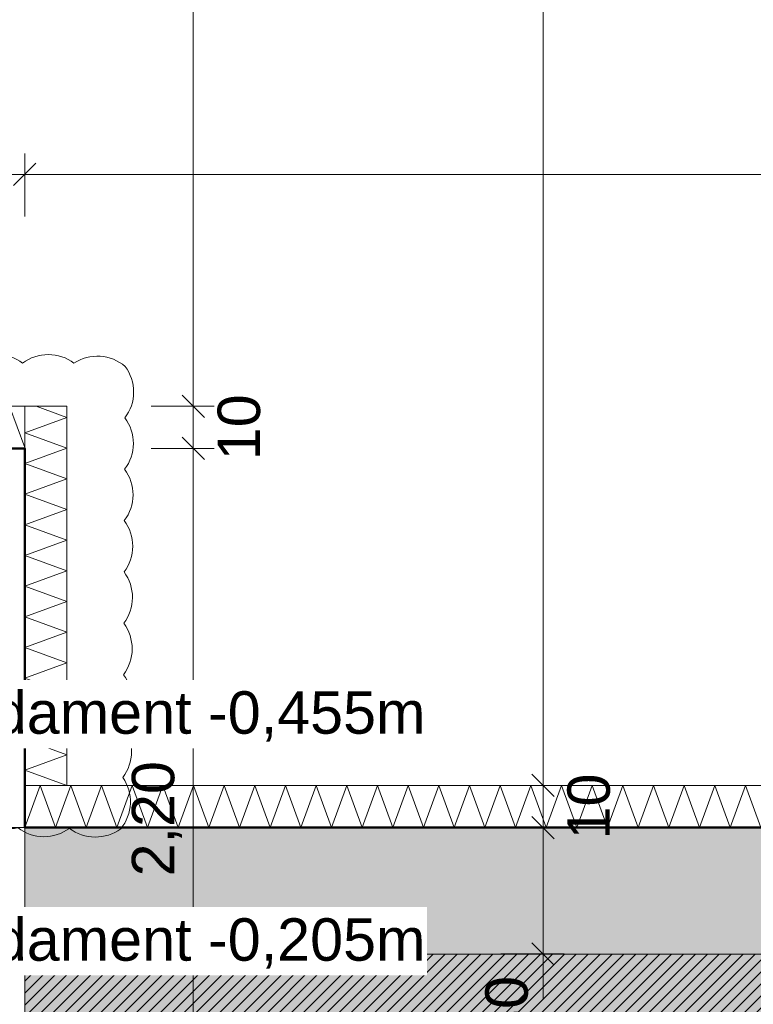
# Model space of a CAD drawing. Header units: metres. Extents: x -273 to 6, y -183 to 13.
# Tile 232 of 256: x -73.58 to -71.84, y -28.42 to -26.08. Entities that reach past the tile are written whole.
import ezdxf

# ---------------------------------------------------------------- set-up
doc = ezdxf.new("R2010")
doc.units = ezdxf.units.M
doc.header["$LTSCALE"] = 0.05
doc.header["$PDMODE"] = 1
doc.header["$PDSIZE"] = -2
doc.linetypes.add('ISO-02 Strichlinie', pattern=[3.81, 3.048, -0.762])
doc.layers.get('0').update_dxf_attribs({"lineweight": 25})
for name, color, linetype, lineweight, true_color in [('00 -Bauelemente -Dämmung innen', 7, 'Continuous', 9, 0xff7fe6), ('30 -32 Gründung- 2 Flachgründungen u. Bodenplatten', 7, 'Continuous', 9, 0xff6633), ('30 -32 Gründung-4 Frostschürze', 7, 'Continuous', 9, 0x66aaff), ('70 -72 Beschriftung- 1 Beschriftung allgemein', 7, 'Continuous', 9, 0xff6633), ('70 -76 Bemaßung- 2 Allgemein', 7, 'Continuous', 5, 0x6666cc), ('70 -77 Revision- 2 Wolken', 7, 'Continuous', 18, 0x944cff)]:
    doc.layers.add(name, color=color, linetype=linetype, lineweight=lineweight, true_color=true_color)
doc.layers.add('30 -35 Decken- 2 Beläge- Dämmung', color=7, linetype='Continuous', lineweight=9)
doc.layers.add('Keine', color=7, linetype='Continuous', lineweight=9)
doc.styles.add('Arial', font='arial.ttf')
doc.dimstyles.new('k+k_klein', dxfattribs={"dimtxt": 0.100689, "dimasz": 0.05302, "dimexe": 0.05, "dimexo": 0.15, "dimgap": 0.005, "dimtad": 1, "dimdec": 3, "dimtxsty": 'Arial', "dimblk": 'VW_SLASH-2', "dimblk1": 'VW_SLASH-2', "dimblk2": 'VW_SLASH-2', "dimcen": 0, "dimdle": 0.025, "dimadec": 3, "dimazin": 0, "dimtfac": 0.75, "dimtdec": 3, "dimtix": 1, "dimtmove": 0, "dimatfit": 0, "dimldrblk": 'VW_FILLEDARROW', "dimfxl": 0.1, "dimfxlon": 1, "dimfrac": 2, "dimtolj": 1, "dimarcsym": 0})

# ---------------------------------------------------------------- blocks, each defined once
blk = doc.blocks.new('Gruppe-614')
at = {"color": 255, "linetype": 'Continuous', "lineweight": 5}
blk.add_wipeout([(-73.571, -27.997), (-67.671, -27.997), (-67.671, -27.897), (-73.571, -27.897)], dxfattribs=at).dxf.layer = '00 -Bauelemente -Dämmung innen'
blk = doc.blocks.new('Gruppe-615')
at = {"layer": '00 -Bauelemente -Dämmung innen', "color": 7, "transparency": 33554687, "flags": 128}
blk.add_lwpolyline([(-73.571, -27.997), (-73.5346, -27.897), (-73.4982, -27.997), (-73.4618, -27.897), (-73.4254, -27.997), (-73.389, -27.897), (-73.3526, -27.997), (-73.3162, -27.897), (-73.2798, -27.997), (-73.2434, -27.897), (-73.207, -27.997), (-73.1706, -27.897), (-73.1342, -27.997), (-73.0978, -27.897), (-73.0614, -27.997), (-73.025, -27.897), (-72.9886, -27.997), (-72.9523, -27.897), (-72.9159, -27.997), (-72.8795, -27.897), (-72.8431, -27.997), (-72.8067, -27.897), (-72.7703, -27.997), (-72.7339, -27.897), (-72.6975, -27.997), (-72.6611, -27.897), (-72.6247, -27.997), (-72.5883, -27.897), (-72.5519, -27.997), (-72.5155, -27.897), (-72.4791, -27.997), (-72.4427, -27.897), (-72.4063, -27.997), (-72.3699, -27.897), (-72.3335, -27.997), (-72.2971, -27.897), (-72.2607, -27.997), (-72.2243, -27.897), (-72.1879, -27.997), (-72.1515, -27.897), (-72.1151, -27.997), (-72.0787, -27.897), (-72.0423, -27.997), (-72.0059, -27.897), (-71.9695, -27.997), (-71.9331, -27.897), (-71.8967, -27.997), (-71.8603, -27.897), (-71.8239, -27.997)], dxfattribs=at)
blk = doc.blocks.new('Gruppe-616')
at = {"layer": '00 -Bauelemente -Dämmung innen', "color": 7, "linetype": 'Continuous', "lineweight": 9, "transparency": 33554687}
blk.add_line((-73.571, -27.897), (-73.571, -27.997), dxfattribs=at)
blk = doc.blocks.new('Gruppe-618')
at = {"color": 7, "transparency": 33554687}
blk.add_blockref('Gruppe-616', (0, 0), dxfattribs=at)
blk = doc.blocks.new('Gruppe-619')
at = {"layer": '00 -Bauelemente -Dämmung innen', "color": 7, "linetype": 'Continuous', "lineweight": 9, "transparency": 33554687}
blk.add_line((-67.671, -27.897), (-73.571, -27.897), dxfattribs=at)
blk = doc.blocks.new('Gruppe-620')
at = {"layer": '00 -Bauelemente -Dämmung innen', "color": 7, "linetype": 'Continuous', "lineweight": 9, "transparency": 33554687}
blk.add_line((-73.571, -27.997), (-67.671, -27.997), dxfattribs=at)
blk = doc.blocks.new('Gruppe-621')
at = {"color": 7, "transparency": 33554687}
for name in ['Gruppe-619', 'Gruppe-620']:
    blk.add_blockref(name, (0, 0), dxfattribs=at)
blk = doc.blocks.new('Gruppe-622')
at = {"layer": '00 -Bauelemente -Dämmung innen', "color": 7}
blk.add_blockref('Gruppe-614', (0, 0), dxfattribs=at)
at = {"color": 7, "transparency": 33554687}
for name in ['Gruppe-618', 'Gruppe-621']:
    blk.add_blockref(name, (0, 0), dxfattribs=at)
at = {"layer": '00 -Bauelemente -Dämmung innen', "color": 7, "transparency": 33554687}
blk.add_blockref('Gruppe-615', (0, 0), dxfattribs=at)
blk = doc.blocks.new('Gruppe-623')
at = {"layer": '00 -Bauelemente -Dämmung innen', "color": 7, "transparency": 33554687}
blk.add_blockref('Gruppe-622', (0, 0), dxfattribs=at)
at = {"layer": '00 -Bauelemente -Dämmung innen', "color": 0, "flags": 1}
for tag in ['prm0_value', 'prm1_value', 'prm2_value', 'prm3_value', 'prm4_value', 'prm5_value', 'prm6_value', 'IFC_UUID', 'instanceID', 'prm0_name', 'prm0_type', 'prm1_name', 'prm1_type', 'prm2_name', 'prm2_type', 'prm3_name', 'prm3_type', 'prm4_name', 'prm4_type', 'prm5_name', 'prm5_type', 'prm6_name', 'prm6_type']:
    blk.add_attdef(tag, (-73.571, -27.997), '', height=0.00018, dxfattribs=at)
blk = doc.blocks.new('Gruppe-2398')
at = {"layer": '30 -32 Gründung- 2 Flachgründungen u. Bodenplatten', "flags": 128}
blk.add_lwpolyline([(-75.771, -27.097), (-73.571, -27.097), (-73.571, -29.297), (-75.771, -29.297)], close=True, dxfattribs=at)
at = {"color": 255}
for points in [[(-75.571, -27.4593), (-74.6426, -27.4593), (-74.6426, -27.297), (-75.571, -27.297)], [(-75.571, -28.0273), (-74.3798, -28.0273), (-74.3798, -27.5405), (-75.571, -27.5405)]]:
    blk.add_wipeout(points, dxfattribs=at).dxf.layer = '70 -72 Beschriftung- 1 Beschriftung allgemein'
at = {"layer": '70 -72 Beschriftung- 1 Beschriftung allgemein', "char_height": 0.100689, "attachment_point": 1, "line_spacing_factor": 0.970891, "style": 'Arial'}
for s, insert in [('EF 2,20/2,20m', (-75.571, -27.3241)), ('OK innen=-0,205m\\POK außen=-0,455\\PUK=-1,455m', (-75.571, -27.5675))]:
    blk.add_mtext(s, dxfattribs=dict(at, insert=insert))
blk = doc.blocks.new('Gruppe-2511')
at = {"color": 255, "linetype": 'Continuous', "lineweight": 5}
blk.add_wipeout([(-74.371, -27.097), (-73.571, -27.097), (-73.571, -26.997), (-74.371, -26.997)], dxfattribs=at).dxf.layer = '00 -Bauelemente -Dämmung innen'
blk = doc.blocks.new('Gruppe-2512')
at = {"layer": '00 -Bauelemente -Dämmung innen', "color": 7, "transparency": 33554687, "flags": 128}
blk.add_lwpolyline([(-74.371, -27.097), (-74.3346, -26.997), (-74.2982, -27.097), (-74.2618, -26.997), (-74.2254, -27.097), (-74.189, -26.997), (-74.1526, -27.097), (-74.1162, -26.997), (-74.0798, -27.097), (-74.0434, -26.997), (-74.007, -27.097), (-73.9706, -26.997), (-73.9342, -27.097), (-73.8978, -26.997), (-73.8614, -27.097), (-73.825, -26.997), (-73.7886, -27.097), (-73.7523, -26.997), (-73.7159, -27.097), (-73.6795, -26.997), (-73.6431, -27.097), (-73.6067, -26.997), (-73.571, -27.095)], dxfattribs=at)
blk = doc.blocks.new('Gruppe-2513')
at = {"layer": '00 -Bauelemente -Dämmung innen', "color": 7, "linetype": 'Continuous', "lineweight": 9, "transparency": 33554687}
blk.add_line((-74.371, -26.997), (-74.371, -27.097), dxfattribs=at)
blk = doc.blocks.new('Gruppe-2514')
at = {"layer": '00 -Bauelemente -Dämmung innen', "color": 7, "linetype": 'Continuous', "lineweight": 9, "transparency": 33554687}
blk.add_line((-73.571, -27.097), (-73.571, -26.997), dxfattribs=at)
blk = doc.blocks.new('Gruppe-2515')
at = {"color": 7, "transparency": 33554687}
for name in ['Gruppe-2513', 'Gruppe-2514']:
    blk.add_blockref(name, (0, 0), dxfattribs=at)
blk = doc.blocks.new('Gruppe-2516')
at = {"layer": '00 -Bauelemente -Dämmung innen', "color": 7, "linetype": 'Continuous', "lineweight": 9, "transparency": 33554687}
blk.add_line((-73.571, -26.997), (-74.371, -26.997), dxfattribs=at)
blk = doc.blocks.new('Gruppe-2517')
at = {"layer": '00 -Bauelemente -Dämmung innen', "color": 7, "linetype": 'Continuous', "lineweight": 9, "transparency": 33554687}
blk.add_line((-74.371, -27.097), (-73.571, -27.097), dxfattribs=at)
blk = doc.blocks.new('Gruppe-2518')
at = {"color": 7, "transparency": 33554687}
for name in ['Gruppe-2516', 'Gruppe-2517']:
    blk.add_blockref(name, (0, 0), dxfattribs=at)
blk = doc.blocks.new('Gruppe-2519')
at = {"layer": '00 -Bauelemente -Dämmung innen', "color": 7}
blk.add_blockref('Gruppe-2511', (0, 0), dxfattribs=at)
at = {"color": 7, "transparency": 33554687}
for name in ['Gruppe-2515', 'Gruppe-2518']:
    blk.add_blockref(name, (0, 0), dxfattribs=at)
at = {"layer": '00 -Bauelemente -Dämmung innen', "color": 7, "transparency": 33554687}
blk.add_blockref('Gruppe-2512', (0, 0), dxfattribs=at)
blk = doc.blocks.new('Gruppe-2520')
at = {"layer": '00 -Bauelemente -Dämmung innen', "color": 7, "transparency": 33554687}
blk.add_blockref('Gruppe-2519', (0, 0), dxfattribs=at)
at = {"layer": '00 -Bauelemente -Dämmung innen', "color": 0, "flags": 1}
for tag in ['prm0_value', 'prm1_value', 'prm2_value', 'prm3_value', 'prm4_value', 'prm5_value', 'prm6_value', 'IFC_UUID', 'instanceID', 'prm0_name', 'prm0_type', 'prm1_name', 'prm1_type', 'prm2_name', 'prm2_type', 'prm3_name', 'prm3_type', 'prm4_name', 'prm4_type', 'prm5_name', 'prm5_type', 'prm6_name', 'prm6_type']:
    blk.add_attdef(tag, (-74.371, -27.097), '', height=0.00018, dxfattribs=at)
blk = doc.blocks.new('Gruppe-2521')
at = {"color": 255, "linetype": 'Continuous', "lineweight": 5}
blk.add_wipeout([(-73.471, -27.897), (-73.471, -26.997), (-73.571, -26.997), (-73.571, -27.897)], dxfattribs=at).dxf.layer = '00 -Bauelemente -Dämmung innen'
blk = doc.blocks.new('Gruppe-2522')
at = {"layer": '00 -Bauelemente -Dämmung innen', "color": 7, "transparency": 33554687, "flags": 128}
blk.add_lwpolyline([(-73.471, -27.897), (-73.571, -27.8606), (-73.471, -27.8242), (-73.571, -27.7879), (-73.471, -27.7515), (-73.571, -27.7151), (-73.471, -27.6787), (-73.571, -27.6423), (-73.471, -27.6059), (-73.571, -27.5695), (-73.471, -27.5331), (-73.571, -27.4967), (-73.471, -27.4603), (-73.571, -27.4239), (-73.471, -27.3875), (-73.571, -27.3511), (-73.471, -27.3147), (-73.571, -27.2783), (-73.471, -27.2419), (-73.571, -27.2055), (-73.471, -27.1691), (-73.571, -27.1327), (-73.471, -27.0963), (-73.571, -27.0599), (-73.471, -27.0235), (-73.5437, -26.997)], dxfattribs=at)
blk = doc.blocks.new('Gruppe-2523')
at = {"layer": '00 -Bauelemente -Dämmung innen', "color": 7, "linetype": 'Continuous', "lineweight": 9, "transparency": 33554687}
blk.add_line((-73.571, -27.897), (-73.471, -27.897), dxfattribs=at)
blk = doc.blocks.new('Gruppe-2524')
at = {"layer": '00 -Bauelemente -Dämmung innen', "color": 7, "linetype": 'Continuous', "lineweight": 9, "transparency": 33554687}
blk.add_line((-73.471, -26.997), (-73.571, -26.997), dxfattribs=at)
blk = doc.blocks.new('Gruppe-2525')
at = {"color": 7, "transparency": 33554687}
for name in ['Gruppe-2524', 'Gruppe-2523']:
    blk.add_blockref(name, (0, 0), dxfattribs=at)
blk = doc.blocks.new('Gruppe-2526')
at = {"layer": '00 -Bauelemente -Dämmung innen', "color": 7, "linetype": 'Continuous', "lineweight": 9, "transparency": 33554687}
blk.add_line((-73.571, -26.997), (-73.571, -27.897), dxfattribs=at)
blk = doc.blocks.new('Gruppe-2527')
at = {"layer": '00 -Bauelemente -Dämmung innen', "color": 7, "linetype": 'Continuous', "lineweight": 9, "transparency": 33554687}
blk.add_line((-73.471, -27.897), (-73.471, -26.997), dxfattribs=at)
blk = doc.blocks.new('Gruppe-2528')
at = {"color": 7, "transparency": 33554687}
for name in ['Gruppe-2526', 'Gruppe-2527']:
    blk.add_blockref(name, (0, 0), dxfattribs=at)
blk = doc.blocks.new('Gruppe-2529')
at = {"layer": '00 -Bauelemente -Dämmung innen', "color": 7}
blk.add_blockref('Gruppe-2521', (0, 0), dxfattribs=at)
at = {"color": 7, "transparency": 33554687}
for name in ['Gruppe-2525', 'Gruppe-2528']:
    blk.add_blockref(name, (0, 0), dxfattribs=at)
at = {"layer": '00 -Bauelemente -Dämmung innen', "color": 7, "transparency": 33554687}
blk.add_blockref('Gruppe-2522', (0, 0), dxfattribs=at)
blk = doc.blocks.new('Gruppe-2530')
at = {"layer": '00 -Bauelemente -Dämmung innen', "color": 7, "transparency": 33554687}
blk.add_blockref('Gruppe-2529', (0, 0), dxfattribs=at)
at = {"layer": '00 -Bauelemente -Dämmung innen', "color": 0, "flags": 1}
for tag in ['prm0_value', 'prm1_value', 'prm2_value', 'prm3_value', 'prm4_value', 'prm5_value', 'prm6_value', 'IFC_UUID', 'instanceID', 'prm0_name', 'prm0_type', 'prm1_name', 'prm1_type', 'prm2_name', 'prm2_type', 'prm3_name', 'prm3_type', 'prm4_name', 'prm4_type', 'prm5_name', 'prm5_type', 'prm6_name', 'prm6_type']:
    blk.add_attdef(tag, (-73.571, -27.897), '', height=0.00018, dxfattribs=at)
blk = doc.blocks.new('Gruppe-2683')
at = {"layer": '70 -77 Revision- 2 Wolken', "transparency": 33554687, "flags": 128}
blk.add_lwpolyline([(-74.55, -27.155, -0.162278), (-74.5703, -27.094, -0.162278), (-74.55, -27.0331, -0.162278), (-74.5703, -26.9721, -0.162278), (-74.55, -26.9112, -0.162278), (-74.4928, -26.882, -0.162278), (-74.4294, -26.893, -0.162278), (-74.3684, -26.8728, -0.162278), (-74.3075, -26.8932, -0.162278), (-74.2465, -26.873, -0.162278), (-74.1856, -26.8934, -0.162278), (-74.1246, -26.8732, -0.162278), (-74.0637, -26.8937, -0.162278), (-74.0027, -26.8735, -0.162278), (-73.9418, -26.8939, -0.162278), (-73.8808, -26.8737, -0.162278), (-73.8198, -26.8941, -0.162278), (-73.7588, -26.8739, -0.162278), (-73.6979, -26.8943, -0.162278), (-73.6369, -26.8741, -0.162278), (-73.576, -26.8946, -0.162278), (-73.515, -26.8744, -0.162278), (-73.4541, -26.8948, -0.162278), (-73.3919, -26.8784, -0.162278), (-73.3324, -26.9027, -0.162278), (-73.3124, -26.9637, -0.162278), (-73.3331, -27.0246, -0.162278), (-73.3131, -27.0857, -0.162278), (-73.3338, -27.1465, -0.162278), (-73.3138, -27.2076, -0.162278), (-73.3345, -27.2684, -0.162278), (-73.3145, -27.3295, -0.162278), (-73.3352, -27.3903, -0.162278), (-73.3152, -27.4514, -0.162278), (-73.3359, -27.5122, -0.162278), (-73.3159, -27.5733, -0.162278), (-73.3366, -27.6342, -0.162278), (-73.3166, -27.6952, -0.162278), (-73.3373, -27.7561, -0.162278), (-73.3173, -27.8172, -0.162278), (-73.338, -27.878, -0.162278), (-73.3201, -27.9397, -0.162278), (-73.3429, -27.9998, -0.162278), (-73.404, -28.0196, -0.162278), (-73.4648, -27.9988, -0.162278), (-73.5259, -28.0186, -0.162278), (-73.5867, -27.9978, -0.162278), (-73.6503, -27.9885, -0.162278), (-73.6956, -27.9429, -0.162278), (-73.7139, -27.8813, -0.162278), (-73.6916, -27.821, -0.162278), (-73.7099, -27.7594, -0.162278), (-73.6875, -27.6992, -0.162278), (-73.7058, -27.6376, -0.162278), (-73.6835, -27.5773, -0.162278), (-73.7018, -27.5157, -0.162278), (-73.6795, -27.4554, -0.162278), (-73.6978, -27.3939, -0.162278), (-73.6755, -27.3336, -0.162278), (-73.6937, -27.272, -0.162278), (-73.6714, -27.2117, -0.162278), (-73.7349, -27.2218, -0.162278), (-73.7917, -27.1917, -0.162278), (-73.8536, -27.209, -0.162278), (-73.9135, -27.1858, -0.162278), (-73.9753, -27.2031, -0.162278), (-74.0352, -27.1799, -0.162278), (-74.0971, -27.1973, -0.162278), (-74.157, -27.174, -0.162278), (-74.2189, -27.1914, -0.162278), (-74.2788, -27.1681, -0.162278), (-74.3407, -27.1855, -0.162278), (-74.4006, -27.1622, -0.162278), (-74.4624, -27.1796, -0.162278), (-74.5223, -27.1563, -0.162278), (-74.5364, -27.1603, -0.162278), (-74.55, -27.155)], format="xyb", close=True, dxfattribs=at)
blk = doc.blocks.new('_FU_2D LP5 (2D)')
at = {"layer": '30 -35 Decken- 2 Beläge- Dämmung', "linetype": 'Continuous', "lineweight": 18, "true_color": 0xd9d9d9}
h = blk.add_hatch(dxfattribs=at)
h.set_pattern_fill('Schraffur grau', color=254, style=0, pattern_type=2)
h.set_pattern_definition([(45, (-88.613402, -25.839444), (0.014142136, -0.014142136), [])])
h.paths.add_polyline_path([(-75.77099996, -21.84704198), (-74.77099996, -21.84704198), (-74.77099996, -20.54704198), (-75.67099996, -20.54704198), (-75.67099996, -14.84704198), (-79.77099996, -14.84704198), (-79.77099996, -29.09704198), (-80.92099996, -29.09704198), (-80.92099996, -29.93902719), (-80.92109109, -29.93902719), (-80.92109109, -33.19704198), (-84.92099996, -33.19704198), (-84.92099996, -29.93902719), (-84.92109109, -29.93902719), (-84.92109109, -29.09704198), (-89.17099996, -29.09704198), (-89.17099996, -33.19704198), (-93.17109109, -33.19704198), (-93.17109109, -29.09704198), (-98.82099996, -29.09704198), (-98.82099996, -34.09704198), (-75.67099996, -34.09704198), (-75.67099996, -30.59704198), (-73.67099996, -30.59704198), (-73.67099996, -35.19704198), (-74.57099996, -35.19704198), (-74.57099996, -38.67204198), (-73.89599996, -38.67204198), (-73.89599996, -39.34704198), (-67.52099996, -39.34704198), (-67.52099996, -38.34704198), (-65.32099996, -38.34704198), (-65.32099996, -39.34704198), (-59.27099996, -39.34704198), (-59.27099996, -38.34704198), (-57.07099996, -38.34704198), (-57.07099996, -39.34704198), (-50.67099996, -39.34704198), (-50.67099996, -28.29704198), (-56.92099996, -28.29704198), (-56.92099996, -32.44704198), (-59.42099996, -32.44704198), (-59.42099996, -28.29704198), (-65.17099996, -28.29704198), (-65.17099996, -32.44704198), (-67.67099996, -32.44704198), (-67.67099996, -28.29704198), (-73.57099996, -28.29704198), (-73.57099996, -29.29704198), (-75.77099996, -29.29704198), (-75.77099996, -27.09704198), (-74.77099996, -27.09704198), (-74.77099996, -24.04704198), (-75.77099996, -24.04704198)])
at = {"layer": '30 -35 Decken- 2 Beläge- Dämmung', "flags": 128}
blk.add_lwpolyline([(-67.67099996, -32.44704198), (-67.67099996, -28.29704198), (-73.57099996, -28.29704198), (-73.57099996, -29.29704198)], dxfattribs=at)
at = {"layer": '00 -Bauelemente -Dämmung innen', "color": 7}
blk.add_blockref('Gruppe-623', (0, 0), dxfattribs=at)
at = {"layer": '30 -32 Gründung-4 Frostschürze', "linetype": 'Continuous', "lineweight": 0, "transparency": 33554534}
blk.add_hatch(color=161, dxfattribs=at).paths.add_polyline_path([(-73.57099996, -27.99704198), (-67.67099996, -27.99704198), (-67.67099996, -28.29704198), (-73.57099996, -28.29704198)])
at = {"layer": 'Keine', "linetype": 'Continuous', "lineweight": 0, "transparency": 33554511}
h = blk.add_hatch(color=43, dxfattribs=at)
h.paths.add_polyline_path([(-75.67109109, -30.59704198), (-73.67099996, -30.59704198), (-73.67099996, -35.19704198), (-74.57099996, -35.19704198), (-74.57099996, -38.67204198), (-73.89599996, -38.67204198), (-73.89599996, -39.34704198), (-67.52099996, -39.34704198), (-67.52099996, -38.34704198), (-65.32099996, -38.34704198), (-65.32099996, -39.34704198), (-59.27099996, -39.34704198), (-59.27099996, -38.34704198), (-57.07099996, -38.34704198), (-57.07099996, -39.34704198), (-50.67099996, -39.34704198), (-50.67099996, -28.29704198), (-56.92099996, -28.29704198), (-56.92099996, -32.44704198), (-59.42099996, -32.44704198), (-59.42099996, -28.29704198), (-65.17099996, -28.29704198), (-65.17099996, -32.44704198), (-67.67099996, -32.44704198), (-67.67099996, -28.29704198), (-73.57099996, -28.29704198), (-73.57099996, -29.29704198), (-75.77099996, -29.29704198), (-75.77099996, -27.09704198), (-74.77099996, -27.09704198), (-74.77099996, -24.04704198), (-75.77099996, -24.04704198), (-75.77099996, -21.84704198), (-74.77099996, -21.84704198), (-74.77099996, -20.54704198), (-75.67109109, -20.54704198), (-75.67109109, -10.69704198), (-75.42109109, -10.69704198), (-75.42109109, -9.44704198), (-81.42109109, -9.44704198), (-81.42109109, -13.94704198), (-84.42109109, -13.94704198), (-84.42109109, -6.44704198), (-81.95609109, -6.44704198), (-81.95609109, -3.29008264), (-84.69599996, -3.29008264), (-84.69599996, -0.54704198), (-88.07099996, -0.54704198), (-88.07099996, -2.44704198), (-89.37099996, -2.44704198), (-89.37099996, -0.54704198), (-89.57099996, -0.54704198), (-89.57099996, -2.89008719), (-92.77099996, -2.89008719), (-92.77099996, -0.54704198), (-93.72109109, -0.54704198), (-93.72109109, -8.09704198), (-92.67109109, -8.09704198), (-92.67109109, -6.44704198), (-89.67109109, -6.44704198), (-89.67109109, -13.94704198), (-92.67109109, -13.94704198), (-92.67109109, -9.29704198), (-98.82109109, -9.29704198), (-98.82109109, -11.09704198), (-94.09609109, -11.09704198), (-94.09609109, -23.54704198), (-98.82109109, -23.54704198), (-98.82109109, -34.09704198), (-75.67109109, -34.09704198)])
h.paths.add_polyline_path([(-89.17109109, -33.19704198), (-93.17109109, -33.19704198), (-93.17109109, -29.19704198), (-89.17109109, -29.19704198)])
h.paths.add_polyline_path([(-84.92109109, -29.19704198), (-80.92109109, -29.19704198), (-80.92109109, -33.19704198), (-84.92109109, -33.19704198)])
h.paths.add_polyline_path([(-85.12109109, -17.39704198), (-80.72109109, -17.39704198), (-80.72109109, -25.49704198), (-85.12109109, -25.49704198)])
h.paths.add_polyline_path([(-88.97109109, -25.49704198), (-93.37109109, -25.49704198), (-93.37109109, -17.39704198), (-88.97109109, -17.39704198)])
at = {"layer": '30 -32 Gründung- 2 Flachgründungen u. Bodenplatten', "linetype": 'ISO-02 Strichlinie', "flags": 128}
blk.add_lwpolyline([(-73.57099996, -27.99704198), (-74.47099996, -27.99704198), (-74.47099996, -27.09704198)], dxfattribs=at)
at = {"layer": '30 -32 Gründung-4 Frostschürze', "flags": 128}
blk.add_lwpolyline([(-73.57099996, -27.99704198), (-67.67099996, -27.99704198), (-67.67099996, -28.29704198), (-73.57099996, -28.29704198)], close=True, dxfattribs=at)
at = {"layer": 'Keine', "flags": 128}
blk.add_lwpolyline([(-67.67099996, -32.44704198), (-67.67099996, -28.29704198), (-73.57099996, -28.29704198), (-73.57099996, -29.29704198)], dxfattribs=at)
at = {"layer": '30 -32 Gründung- 2 Flachgründungen u. Bodenplatten', "color": 7}
blk.add_blockref('Gruppe-2398', (0, 0), dxfattribs=at)
at = {"layer": '00 -Bauelemente -Dämmung innen', "color": 7}
blk.add_blockref('Gruppe-2520', (0, 0), dxfattribs=at)
blk.add_blockref('Gruppe-2530', (0, 0), dxfattribs=at)
at = {"layer": '70 -72 Beschriftung- 1 Beschriftung allgemein', "color": 103, "lineweight": 50, "true_color": 0x66cc7f, "flags": 128}
blk.add_lwpolyline([(-67.67099996, -27.99704198), (-73.57099996, -27.99704198), (-73.57099996, -27.09704198), (-74.47099996, -27.09704198), (-74.47099996, -24.04704198), (-73.57099996, -24.04704198), (-73.57099996, -21.84704198), (-74.47099996, -21.84704198), (-74.47099996, -20.54704198), (-73.67099996, -20.54704198), (-73.67099996, -20.14704198), (-68.12099996, -20.14704198)], dxfattribs=at)
at = {"layer": '70 -77 Revision- 2 Wolken'}
blk.add_blockref('Gruppe-2683', (0, 0), dxfattribs=at)
blk = doc.blocks.new('VW_SLASH-2')
at = {"color": 0, "linetype": 'ByBlock', "lineweight": -2, "transparency": 16777216}
blk.add_line((0.472, 0), (-1, 0), dxfattribs=at)
at = {"color": 0, "lineweight": 5, "transparency": 16777216, "flags": 128}
blk.add_lwpolyline([(0.5, 0.5), (-0.5, -0.5)], dxfattribs=at)
blk = doc.blocks.new('*D3498')
at = {"layer": '70 -76 Bemaßung- 2 Allgemein', "color": 0, "lineweight": -2}
for p, q in [((-73.271, -24.147), (-73.121, -24.147)), ((-73.171, -26.944), (-73.171, -24.2001)), ((-73.271, -26.997), (-73.121, -26.997))]:
    blk.add_line(p, q, dxfattribs=at)
at = {"layer": 'Defpoints', "color": 0}
for p in [(-73.471, -24.147), (-73.171, -24.147), (-73.471, -26.997)]:
    blk.add_point(p, dxfattribs=at)
at = {"layer": '70 -76 Bemaßung- 2 Allgemein', "color": 0, "lineweight": -2, "xscale": 0.05302001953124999, "yscale": 0.05302001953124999, "zscale": 0.05302001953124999}
for p, rotation in [((-73.171, -24.147), 90), ((-73.171, -26.997), 270)]:
    blk.add_blockref('VW_SLASH-2', p, dxfattribs=dict(at, rotation=rotation))
at = {"layer": '70 -76 Bemaßung- 2 Allgemein', "color": 0, "insert": (-73.2365, -25.572), "char_height": 0.10069, "attachment_point": 5, "rotation": 90, "style": 'Arial'}
blk.add_mtext('\\A1;2,85', dxfattribs=at)
blk = doc.blocks.new('VW_FILLEDARROW')
at = {"linetype": 'Continuous', "lineweight": 0, "transparency": 16777216}
blk.add_hatch(color=0, dxfattribs=at).paths.add_polyline_path([(-2.829, 0.758), (0, 0), (-2.829, -0.758)])
at = {"color": 0, "lineweight": 5, "transparency": 16777216, "flags": 128}
blk.add_lwpolyline([(-2.829, 0.758), (0, 0), (-2.829, -0.758)], close=True, dxfattribs=at)
blk = doc.blocks.new('*D3499')
at = {"layer": '70 -76 Bemaßung- 2 Allgemein', "color": 0, "lineweight": -2}
for p, q in [((-73.171, -26.944), (-73.171, -26.891)), ((-73.271, -26.997), (-73.121, -26.997)), ((-73.171, -27.097), (-73.171, -26.997)), ((-73.271, -27.097), (-73.121, -27.097)), ((-73.171, -27.1501), (-73.171, -27.2031))]:
    blk.add_line(p, q, dxfattribs=at)
at = {"layer": 'Defpoints', "color": 0}
for p in [(-73.471, -26.997), (-73.171, -26.997), (-73.571, -27.097)]:
    blk.add_point(p, dxfattribs=at)
at = {"layer": '70 -76 Bemaßung- 2 Allgemein', "color": 0, "lineweight": -2, "xscale": 0.05302001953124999, "yscale": 0.05302001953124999, "zscale": 0.05302001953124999}
for p, rotation in [((-73.171, -26.997), 270), ((-73.171, -27.097), 90)]:
    blk.add_blockref('VW_SLASH-2', p, dxfattribs=dict(at, rotation=rotation))
at = {"layer": '70 -76 Bemaßung- 2 Allgemein', "color": 0, "insert": (-73.0621, -27.047), "char_height": 0.10069, "attachment_point": 5, "rotation": 90, "style": 'Arial'}
blk.add_mtext('\\A1;10', dxfattribs=at)
blk = doc.blocks.new('*D3500')
at = {"layer": '70 -76 Bemaßung- 2 Allgemein', "color": 0, "lineweight": -2}
for p, q in [((-73.271, -27.097), (-73.121, -27.097)), ((-73.171, -29.244), (-73.171, -27.1501)), ((-73.271, -29.297), (-73.121, -29.297))]:
    blk.add_line(p, q, dxfattribs=at)
at = {"layer": 'Defpoints', "color": 0}
for p in [(-73.571, -27.097), (-73.171, -27.097), (-73.571, -29.297)]:
    blk.add_point(p, dxfattribs=at)
at = {"layer": '70 -76 Bemaßung- 2 Allgemein', "color": 0, "lineweight": -2, "xscale": 0.05302001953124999, "yscale": 0.05302001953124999, "zscale": 0.05302001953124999}
for p, rotation in [((-73.171, -27.097), 90), ((-73.171, -29.297), 270)]:
    blk.add_blockref('VW_SLASH-2', p, dxfattribs=dict(at, rotation=rotation))
at = {"layer": '70 -76 Bemaßung- 2 Allgemein', "color": 0, "insert": (-73.257, -27.9761), "char_height": 0.10069, "attachment_point": 5, "rotation": 90, "style": 'Arial'}
blk.add_mtext('\\A1;2,20', dxfattribs=at)
blk = doc.blocks.new('*D3818')
at = {"layer": '70 -76 Bemaßung- 2 Allgemein', "color": 0, "lineweight": -2}
for p, q in [((-74.671, -26.547), (-74.671, -26.397)), ((-73.571, -26.547), (-73.571, -26.397)), ((-73.624, -26.447), (-74.618, -26.447))]:
    blk.add_line(p, q, dxfattribs=at)
at = {"layer": 'Defpoints', "color": 0}
for p in [(-74.671, -26.447), (-73.571, -27.097), (-74.671, -28.0145)]:
    blk.add_point(p, dxfattribs=at)
at = {"layer": '70 -76 Bemaßung- 2 Allgemein', "color": 0, "lineweight": -2, "xscale": 0.05302001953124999, "yscale": 0.05302001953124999, "zscale": 0.05302001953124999, "rotation": 180}
blk.add_blockref('VW_SLASH-2', (-74.671, -26.447), dxfattribs=at)
at = {"layer": '70 -76 Bemaßung- 2 Allgemein', "color": 0, "lineweight": -2, "xscale": 0.05302001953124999, "yscale": 0.05302001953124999, "zscale": 0.05302001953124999}
blk.add_blockref('VW_SLASH-2', (-73.571, -26.447), dxfattribs=at)
at = {"layer": '70 -76 Bemaßung- 2 Allgemein', "color": 0, "insert": (-74.121, -26.3816), "char_height": 0.10069, "attachment_point": 5, "style": 'Arial'}
blk.add_mtext('\\A1;1,10', dxfattribs=at)
blk = doc.blocks.new('*D3819')
at = {"layer": '70 -76 Bemaßung- 2 Allgemein', "color": 0, "lineweight": -2}
for p, q in [((-73.571, -26.547), (-73.571, -26.397)), ((-66.421, -26.547), (-66.421, -26.397)), ((-66.474, -26.447), (-73.518, -26.447))]:
    blk.add_line(p, q, dxfattribs=at)
at = {"layer": 'Defpoints', "color": 0}
for p in [(-73.571, -26.447), (-66.421, -26.947), (-73.571, -27.097)]:
    blk.add_point(p, dxfattribs=at)
at = {"layer": '70 -76 Bemaßung- 2 Allgemein', "color": 0, "lineweight": -2, "xscale": 0.05302001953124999, "yscale": 0.05302001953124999, "zscale": 0.05302001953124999, "rotation": 180}
blk.add_blockref('VW_SLASH-2', (-73.571, -26.447), dxfattribs=at)
at = {"layer": '70 -76 Bemaßung- 2 Allgemein', "color": 0, "lineweight": -2, "xscale": 0.05302001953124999, "yscale": 0.05302001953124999, "zscale": 0.05302001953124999}
blk.add_blockref('VW_SLASH-2', (-66.421, -26.447), dxfattribs=at)
at = {"layer": '70 -76 Bemaßung- 2 Allgemein', "color": 0, "insert": (-69.996, -26.3816), "char_height": 0.10069, "attachment_point": 5, "style": 'Arial'}
blk.add_mtext('\\A1;7,15', dxfattribs=at)
blk = doc.blocks.new('*D3827')
at = {"layer": '70 -76 Bemaßung- 2 Allgemein', "color": 0, "lineweight": -2}
for p, q in [((-73.571, -26.047), (-73.571, -25.897)), ((-73.471, -26.047), (-73.471, -25.897)), ((-73.624, -25.947), (-73.677, -25.947)), ((-73.471, -25.947), (-73.571, -25.947)), ((-73.418, -25.947), (-73.365, -25.947))]:
    blk.add_line(p, q, dxfattribs=at)
at = {"layer": 'Defpoints', "color": 0}
for p in [(-73.571, -25.947), (-73.471, -26.997), (-73.571, -27.097)]:
    blk.add_point(p, dxfattribs=at)
at = {"layer": '70 -76 Bemaßung- 2 Allgemein', "color": 0, "lineweight": -2, "xscale": 0.05302001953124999, "yscale": 0.05302001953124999, "zscale": 0.05302001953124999}
blk.add_blockref('VW_SLASH-2', (-73.571, -25.947), dxfattribs=at)
at = {"layer": '70 -76 Bemaßung- 2 Allgemein', "color": 0, "lineweight": -2, "xscale": 0.05302001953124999, "yscale": 0.05302001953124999, "zscale": 0.05302001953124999, "rotation": 180}
blk.add_blockref('VW_SLASH-2', (-73.471, -25.947), dxfattribs=at)
at = {"layer": '70 -76 Bemaßung- 2 Allgemein', "color": 0, "insert": (-73.521, -25.8381), "char_height": 0.10069, "attachment_point": 5, "style": 'Arial'}
blk.add_mtext('\\A1;10', dxfattribs=at)
blk = doc.blocks.new('*D3828')
at = {"layer": '70 -76 Bemaßung- 2 Allgemein', "color": 0, "lineweight": -2}
for p, q in [((-73.471, -26.047), (-73.471, -25.897)), ((-67.771, -26.047), (-67.771, -25.897)), ((-67.824, -25.947), (-73.418, -25.947))]:
    blk.add_line(p, q, dxfattribs=at)
at = {"layer": 'Defpoints', "color": 0}
for p in [(-73.471, -25.947), (-67.771, -26.847), (-73.471, -26.997)]:
    blk.add_point(p, dxfattribs=at)
at = {"layer": '70 -76 Bemaßung- 2 Allgemein', "color": 0, "lineweight": -2, "xscale": 0.05302001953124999, "yscale": 0.05302001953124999, "zscale": 0.05302001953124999, "rotation": 180}
blk.add_blockref('VW_SLASH-2', (-73.471, -25.947), dxfattribs=at)
at = {"layer": '70 -76 Bemaßung- 2 Allgemein', "color": 0, "lineweight": -2, "xscale": 0.05302001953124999, "yscale": 0.05302001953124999, "zscale": 0.05302001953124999}
blk.add_blockref('VW_SLASH-2', (-67.771, -25.947), dxfattribs=at)
at = {"layer": '70 -76 Bemaßung- 2 Allgemein', "color": 0, "insert": (-70.621, -25.8816), "char_height": 0.10069, "attachment_point": 5, "style": 'Arial'}
blk.add_mtext('\\A1;5,70', dxfattribs=at)
blk = doc.blocks.new('*D3841')
at = {"layer": '70 -76 Bemaßung- 2 Allgemein', "color": 0, "lineweight": -2}
for p, q in [((-73.571, -25.547), (-73.571, -25.397)), ((-50.671, -25.547), (-50.671, -25.397)), ((-50.724, -25.447), (-73.518, -25.447))]:
    blk.add_line(p, q, dxfattribs=at)
at = {"layer": 'Defpoints', "color": 0}
for p in [(-73.571, -25.447), (-73.571, -27.097), (-50.671, -27.997)]:
    blk.add_point(p, dxfattribs=at)
at = {"layer": '70 -76 Bemaßung- 2 Allgemein', "color": 0, "lineweight": -2, "xscale": 0.05302001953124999, "yscale": 0.05302001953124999, "zscale": 0.05302001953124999, "rotation": 180}
blk.add_blockref('VW_SLASH-2', (-73.571, -25.447), dxfattribs=at)
at = {"layer": '70 -76 Bemaßung- 2 Allgemein', "color": 0, "lineweight": -2, "xscale": 0.05302001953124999, "yscale": 0.05302001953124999, "zscale": 0.05302001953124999}
blk.add_blockref('VW_SLASH-2', (-50.671, -25.447), dxfattribs=at)
at = {"layer": '70 -76 Bemaßung- 2 Allgemein', "color": 0, "insert": (-62.121, -25.3816), "char_height": 0.10069, "attachment_point": 5, "style": 'Arial'}
blk.add_mtext('\\A1;22,90', dxfattribs=at)
blk = doc.blocks.new('*D3845')
at = {"layer": '70 -76 Bemaßung- 2 Allgemein', "color": 0, "lineweight": -2}
for p, q in [((-72.2107, -20.247), (-72.2909, -20.247)), ((-72.3409, -27.844), (-72.3409, -20.3001)), ((-72.2409, -27.897), (-72.3909, -27.897))]:
    blk.add_line(p, q, dxfattribs=at)
at = {"layer": 'Defpoints', "color": 0}
for p in [(-72.3607, -20.247), (-72.3409, -20.247), (-71.8603, -27.897)]:
    blk.add_point(p, dxfattribs=at)
at = {"layer": '70 -76 Bemaßung- 2 Allgemein', "color": 0, "lineweight": -2, "xscale": 0.05302001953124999, "yscale": 0.05302001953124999, "zscale": 0.05302001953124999}
for p, rotation in [((-72.3409, -20.247), 90), ((-72.3409, -27.897), 270)]:
    blk.add_blockref('VW_SLASH-2', p, dxfattribs=dict(at, rotation=rotation))
at = {"layer": '70 -76 Bemaßung- 2 Allgemein', "color": 0, "insert": (-72.4063, -24.072), "char_height": 0.10069, "attachment_point": 5, "rotation": 90, "style": 'Arial'}
blk.add_mtext('\\A1;7,65', dxfattribs=at)
blk = doc.blocks.new('*D3846')
at = {"layer": '70 -76 Bemaßung- 2 Allgemein', "color": 0, "lineweight": -2}
for p, q in [((-72.3409, -27.844), (-72.3409, -27.791)), ((-72.2409, -27.897), (-72.3909, -27.897)), ((-72.3409, -27.997), (-72.3409, -27.897)), ((-72.4409, -27.997), (-72.2909, -27.997)), ((-72.3409, -28.0501), (-72.3409, -28.1031))]:
    blk.add_line(p, q, dxfattribs=at)
at = {"layer": 'Defpoints', "color": 0}
for p in [(-72.3409, -27.897), (-71.8603, -27.897), (-73.671, -27.997)]:
    blk.add_point(p, dxfattribs=at)
at = {"layer": '70 -76 Bemaßung- 2 Allgemein', "color": 0, "lineweight": -2, "xscale": 0.05302001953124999, "yscale": 0.05302001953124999, "zscale": 0.05302001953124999}
for p, rotation in [((-72.3409, -27.897), 270), ((-72.3409, -27.997), 90)]:
    blk.add_blockref('VW_SLASH-2', p, dxfattribs=dict(at, rotation=rotation))
at = {"layer": '70 -76 Bemaßung- 2 Allgemein', "color": 0, "insert": (-72.232, -27.947), "char_height": 0.10069, "attachment_point": 5, "rotation": 90, "style": 'Arial'}
blk.add_mtext('\\A1;10', dxfattribs=at)
blk = doc.blocks.new('*D3847')
at = {"layer": '70 -76 Bemaßung- 2 Allgemein', "color": 0, "lineweight": -2}
for p, q in [((-72.3409, -27.944), (-72.3409, -27.891)), ((-72.4409, -27.997), (-72.2909, -27.997)), ((-72.3409, -28.297), (-72.3409, -27.997)), ((-72.4409, -28.297), (-72.2909, -28.297)), ((-72.3409, -28.3501), (-72.3409, -28.4031))]:
    blk.add_line(p, q, dxfattribs=at)
at = {"layer": 'Defpoints', "color": 0}
for p in [(-73.671, -27.997), (-72.3409, -27.997), (-73.671, -28.297)]:
    blk.add_point(p, dxfattribs=at)
at = {"layer": '70 -76 Bemaßung- 2 Allgemein', "color": 0, "lineweight": -2, "xscale": 0.05302001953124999, "yscale": 0.05302001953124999, "zscale": 0.05302001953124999}
for p, rotation in [((-72.3409, -27.997), 270), ((-72.3409, -28.297), 90)]:
    blk.add_blockref('VW_SLASH-2', p, dxfattribs=dict(at, rotation=rotation))
at = {"layer": '70 -76 Bemaßung- 2 Allgemein', "color": 0, "insert": (-72.4268, -28.4274), "char_height": 0.10069, "attachment_point": 5, "rotation": 90, "style": 'Arial'}
blk.add_mtext('\\A1;30', dxfattribs=at)
blk = doc.blocks.new('Gruppe-2931')
at = {"color": 255}
for points in [[(-74.1327, -27.8088), (-72.6161, -27.8088), (-72.6161, -27.6465), (-74.1327, -27.6465)], [(-74.1327, -28.3475), (-72.6161, -28.3475), (-72.6161, -28.1853), (-74.1327, -28.1853)]]:
    blk.add_wipeout(points, dxfattribs=at).dxf.layer = '70 -72 Beschriftung- 1 Beschriftung allgemein'
at = {"layer": '30 -32 Gründung- 2 Flachgründungen u. Bodenplatten', "linetype": 'Continuous', "lineweight": 0, "transparency": 33554687}
for points in [[(-74.1327, -27.8088), (-73.9445, -27.997), (-73.7563, -27.8088)], [(-74.1327, -28.1853), (-73.9445, -27.997), (-73.7563, -28.1853)]]:
    blk.add_hatch(color=7, dxfattribs=at).paths.add_polyline_path(points)
at = {"layer": '30 -32 Gründung- 2 Flachgründungen u. Bodenplatten', "flags": 128}
for points in [[(-74.1327, -27.8088), (-73.9445, -27.997), (-73.7563, -27.8088)], [(-74.1327, -28.1853), (-73.9445, -27.997), (-73.7563, -28.1853)]]:
    blk.add_lwpolyline(points, close=True, dxfattribs=at)
at = {"layer": '70 -72 Beschriftung- 1 Beschriftung allgemein', "char_height": 0.100689, "attachment_point": 2, "line_spacing_factor": 0.970891, "style": 'Arial'}
for s, insert in [('OK Fundament -0,455m', (-73.3744, -27.6736)), ('OK Fundament -0,205m', (-73.3744, -28.2123))]:
    blk.add_mtext(s, dxfattribs=dict(at, insert=insert))
blk = doc.blocks.new('Gruppe-2805')
at = {"layer": '70 -76 Bemaßung- 2 Allgemein'}
for base, p1, p2, text, override, picture, middle in [((-73.171, -24.147), (-73.471, -26.997), (-73.471, -24.147), '2,85', {"dimtxt": 0.100689, "dimgap": 0.005, "dimpost": '<>', "dimtxsty": 'Arial', "dimtmove": 2}, '*D3498', (-73.2365, -25.572)), ((-73.171, -26.997), (-73.571, -27.097), (-73.471, -26.997), '10', {"dimtxt": 0.100689, "dimgap": 0.005, "dimpost": '<>', "dimtxsty": 'Arial', "dimtix": 0, "dimtmove": 2}, '*D3499', (-73.0621, -27.047))]:
    dim = blk.add_linear_dim(base=base, p1=p1, p2=p2, angle=270, text=text, dimstyle='k+k_klein', override=override, dxfattribs=at)
    dim.commit()
    dim.dimension.update_dxf_attribs({"geometry": picture, "text_midpoint": middle})
dim = blk.add_linear_dim(base=(-73.171, -27.097), p1=(-73.571, -29.297), p2=(-73.571, -27.097), angle=270, text='2,20', dimstyle='k+k_klein', override={"dimtxt": 0.100689, "dimgap": 0.005, "dimpost": '<>', "dimtxsty": 'Arial', "dimtmove": 2}, dxfattribs=at)
dim.commit()
dim.dimension.update_dxf_attribs({"geometry": '*D3500', "text_midpoint": (-73.257, -27.9761), "dimtype": 160})
blk = doc.blocks.new('Gruppe-2824')
at = {"layer": '70 -76 Bemaßung- 2 Allgemein'}
for base, p1, p2, text, picture, middle in [((-74.67099996, -26.44704198), (-73.57099996, -27.09704198), (-74.67099996, -28.01449172), '1,10', '*D3818', (-74.12099996, -26.38157844)), ((-73.57099996, -26.44704198), (-66.42099996, -26.94704198), (-73.57099996, -27.09704198), '7,15', '*D3819', (-69.99599996, -26.38157844))]:
    dim = blk.add_linear_dim(base=base, p1=p1, p2=p2, text=text, dimstyle='k+k_klein', override={"dimtxt": 0.100689, "dimgap": 0.005, "dimdec": 8, "dimpost": '<>', "dimtxsty": 'Arial', "dimtmove": 2}, dxfattribs=at)
    dim.commit()
    dim.dimension.update_dxf_attribs({"geometry": picture, "text_midpoint": middle})
blk = doc.blocks.new('Gruppe-2825')
at = {"layer": '70 -76 Bemaßung- 2 Allgemein'}
for base, p1, p2, text, override, picture, middle in [((-73.57099996, -25.94704198), (-73.47099996, -26.99704198), (-73.57099996, -27.09704198), '10', {"dimtxt": 0.100689, "dimgap": 0.005, "dimdec": 8, "dimpost": '<>', "dimtxsty": 'Arial', "dimtix": 0, "dimtmove": 2}, '*D3827', (-73.52099996, -25.83814042)), ((-73.47099996, -25.94704198), (-67.77099996, -26.84704198), (-73.47099996, -26.99704198), '5,70', {"dimtxt": 0.100689, "dimgap": 0.005, "dimdec": 8, "dimpost": '<>', "dimtxsty": 'Arial', "dimtmove": 2}, '*D3828', (-70.62099996, -25.88157844))]:
    dim = blk.add_linear_dim(base=base, p1=p1, p2=p2, text=text, dimstyle='k+k_klein', override=override, dxfattribs=at)
    dim.commit()
    dim.dimension.update_dxf_attribs({"geometry": picture, "text_midpoint": middle})
blk = doc.blocks.new('Gruppe-2826')
at = {"layer": '70 -76 Bemaßung- 2 Allgemein'}
for base, p1, p2, text, override, picture, middle in [((-72.34085588, -20.24704198), (-71.86033986, -27.89704198), (-72.36070712, -20.24704198), '7,65', {"dimtxt": 0.100689, "dimgap": 0.005, "dimdec": 8, "dimpost": '<>', "dimtxsty": 'Arial', "dimtmove": 2}, '*D3845', (-72.40631942, -24.07204198)), ((-72.34085588, -27.89704198), (-73.67099996, -27.99704198), (-71.86033986, -27.89704198), '10', {"dimtxt": 0.100689, "dimgap": 0.005, "dimdec": 8, "dimpost": '<>', "dimtxsty": 'Arial', "dimtix": 0, "dimtmove": 2}, '*D3846', (-72.23195432, -27.94704198))]:
    dim = blk.add_linear_dim(base=base, p1=p1, p2=p2, angle=270, text=text, dimstyle='k+k_klein', override=override, dxfattribs=at)
    dim.commit()
    dim.dimension.update_dxf_attribs({"geometry": picture, "text_midpoint": middle})
dim = blk.add_linear_dim(base=(-72.34085588, -27.99704198), p1=(-73.67099996, -28.29704198), p2=(-73.67099996, -27.99704198), angle=270, text='30', dimstyle='k+k_klein', override={"dimtxt": 0.100689, "dimgap": 0.005, "dimdec": 8, "dimpost": '<>', "dimtxsty": 'Arial', "dimtix": 0, "dimtmove": 2}, dxfattribs=at)
dim.commit()
dim.dimension.update_dxf_attribs({"geometry": '*D3847', "text_midpoint": (-72.42681838, -28.42743412), "dimtype": 160})
blk = doc.blocks.new('_FU_2D Bemaßung_ Beschriftung (3D)')
at = {"layer": '70 -76 Bemaßung- 2 Allgemein'}
for name in ['Gruppe-2805', 'Gruppe-2826', 'Gruppe-2825', 'Gruppe-2824']:
    blk.add_blockref(name, (0, 0), dxfattribs=at)
dim = blk.add_linear_dim(base=(-73.57099996, -25.44704198), p1=(-50.67099996, -27.99704198), p2=(-73.57099996, -27.09704198), text='22,90', dimstyle='k+k_klein', override={"dimtxt": 0.100689, "dimgap": 0.005, "dimdec": 8, "dimpost": '<>', "dimtxsty": 'Arial', "dimtmove": 2}, dxfattribs=at)
dim.commit()
dim.dimension.update_dxf_attribs({"geometry": '*D3841', "text_midpoint": (-62.12099996, -25.38157844)})
at = {"layer": '70 -72 Beschriftung- 1 Beschriftung allgemein', "color": 7}
blk.add_blockref('Gruppe-2931', (0, 0), dxfattribs=at)

msp = doc.modelspace()

# ---------------------------------------------------------------- block references
at = {"layer": 'Keine', "color": 1}
msp.add_blockref('_FU_2D LP5 (2D)', (0, 0), dxfattribs=at)

# ---------------------------------------------------------------- next in the draw order: block references
msp.add_blockref('_FU_2D Bemaßung_ Beschriftung (3D)', (0, 0), dxfattribs=at)

doc.saveas('drawing.dxf')
